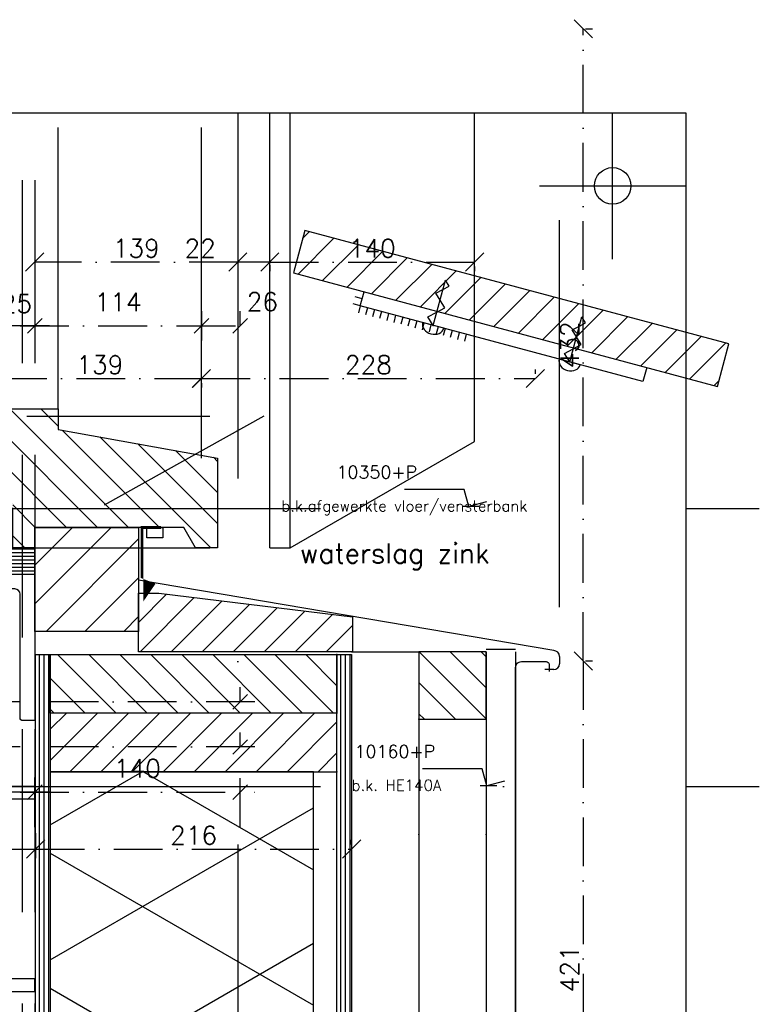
# Model space of a CAD drawing. Extents: x 0 to 316966, y 0 to 192112.
# Tile 52 of 54: x 180310 to 180816, y 114813 to 115485. Entities that reach past the tile are written whole.
import ezdxf

# ---------------------------------------------------------------- set-up
doc = ezdxf.new("R2010")
doc.units = 0
doc.header["$LTSCALE"] = 20
doc.header["$MEASUREMENT"] = 0
doc.header["$PDSIZE"] = -1
for name, pattern in [('DASHDOT', [25, 12.5, -6.25, 0, -6.25]), ('DD1', [2.66667, 1.66667, -0.5, 0, -0.5]), ('HIDDEN', [9.375, 6.25, -3.125])]:
    doc.linetypes.add(name, pattern=pattern)
doc.layers.get('0').update_dxf_attribs({"linetype": 'CONTINUOUS'})
doc.layers.get('DEFPOINTS').update_dxf_attribs({"linetype": 'CONTINUOUS'})
for name, color, linetype in [('_SCHUIFDEUREN', 4, 'CONTINUOUS'), ('A--01A1_ACEER', 1, 'CONTINUOUS'), ('A--A21--_F-23-', 9, 'CONTINUOUS'), ('A--A25--_F--3-', 9, 'CONTINUOUS'), ('A--A35--_F--3-', 9, 'CONTINUOUS'), ('A--L$1A-_TEK-LIJNEN_N', 2, 'CONTINUOUS'), ('A--L21--', 3, 'CONTINUOUS'), ('A--L21D1_BUITENWAND', 1, 'CONTINUOUS'), ('A--L21D2_BUITENWAND', 2, 'CONTINUOUS'), ('A--L22DC4_BINNENWAND', 4, 'HIDDEN'), ('A--L25--', 7, 'CONTINUOUS'), ('A--L25--_F-23-', 7, 'CONTINUOUS'), ('A--L28--_F--3-', 1, 'CONTINUOUS'), ('A--L28DC1_CONSTRUCTIE', 1, 'HIDDEN'), ('A--L31--', 2, 'CONTINUOUS'), ('A--L31--_F--3-', 7, 'CONTINUOUS'), ('A--L31--A1-BINNENKOZ', 1, 'CONTINUOUS'), ('A--L31A1_BUITENKOZIJN', 1, 'CONTINUOUS'), ('A--L35--', 7, 'CONTINUOUS'), ('A--L35--_F-23-', 7, 'CONTINUOUS'), ('A--M$1A-_F123-', 1, 'CONTINUOUS'), ('A--M01A1_MAATVOERING', 1, 'CONTINUOUS'), ('A--M01B1_HOOGTE_MAATV', 1, 'CONTINUOUS'), ('A--T01A-25_TEKST', 2, 'CONTINUOUS'), ('A--T01B2_HOOGTE_MAATV', 2, 'CONTINUOUS'), ('A--T01B3_HOOGTE_MAATV', 3, 'CONTINUOUS'), ('Kader', 1, 'CONTINUOUS'), ('STRAMIEN', 8, 'DD1'), ('X--LR---_CP', 7, 'CONTINUOUS')]:
    doc.layers.add(name, color=color, linetype=linetype)
doc.styles.add('ALFA-0_25', font='ROMANS')
doc.styles.add('HIEMSTRA', font='romans.shx')
doc.styles.add('HOOGTEXT', font='ROMANS.shx', dxfattribs={"height": 2.5})
doc.dimstyles.get("Standard").update_dxf_attribs({"dimscale": 40, "dimtxt": 2.5, "dimasz": 2, "dimexe": 0.3, "dimexo": 0.3, "dimgap": 2, "dimtad": 1, "dimdec": 0, "dimzin": 0, "dimdsep": 46, "dimtxsty": 'HIEMSTRA', "dimblk1": 'OBLIQUE', "dimblk2": 'OBLIQUE', "dimsah": 1, "dimcen": 0.09, "dimdle": 0.3, "dimclrd": 1, "dimclre": 1, "dimclrt": 3, "dimadec": 0, "dimazin": 0, "dimtfac": 1, "dimtdec": 4, "dimtix": 1, "dimtmove": 2, "dimatfit": 3, "dimldrblk": 'OBLIQUE', "dimfxl": 0, "dimtvp": 625, "dimtolj": 1, "dimtzin": 0, "dimarcsym": 0})
doc.dimstyles.new('STANDARD$0', dxfattribs={"dimscale": 50, "dimtxt": 2.5, "dimasz": 2, "dimexe": 2, "dimexo": 0, "dimgap": 2, "dimtad": 1, "dimdec": 0, "dimzin": 0, "dimdsep": 46, "dimtxsty": 'ALFA-0_25', "dimblk1": 'OBLIQUE', "dimblk2": 'OBLIQUE', "dimsah": 1, "dimcen": -3, "dimdle": 2, "dimclrd": 1, "dimclre": 1, "dimclrt": 2, "dimadec": 0, "dimazin": 0, "dimtfac": 0.6666666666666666, "dimtofl": 0, "dimtmove": 2, "dimatfit": 3, "dimldrblk": 'OBLIQUE', "dimfxl": 0, "dimtvp": 0.8333333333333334, "dimtolj": 1, "dimtzin": 0, "dimarcsym": 0})

# ---------------------------------------------------------------- blocks, each defined once
blk = doc.blocks.new('NH40_196')
at = {"layer": 'A--A25--_F--3-'}
h = blk.add_hatch(dxfattribs=at)
h.set_pattern_fill('ALFALINE', color=256, scale=15, style=0, pattern_type=2)
h.set_pattern_definition([(45, (-6, 0), (-10.60660171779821, 10.60660171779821), [])])
h.paths.add_polyline_path([(0, 0), (0, 196), (40, 196), (40, 0)])
at = {"layer": 'A--L25--_F-23-', "color": 2, "linetype": 'Continuous'}
blk.add_lwpolyline([(0, 0), (0, 196), (40, 196), (40, 0)], close=True, dxfattribs=at)
at = {"layer": 'X--LR---_CP'}
for p in [(0, 0), (0, 0), (40, 0)]:
    blk.add_point(p, dxfattribs=at)
blk = doc.blocks.new('HOOGTEP')
at = {"layer": 'A--M01A1_MAATVOERING'}
for p, q in [((0, 0), (0.6242222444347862, 2.329629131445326)), ((0.6242222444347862, 2.329629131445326), (8.79409522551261, 2.329629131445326)), ((-2.414814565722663, 0.647047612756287), (0, 0))]:
    blk.add_line(p, q, dxfattribs=at)
at = {"layer": 'A--M01B1_HOOGTE_MAATV'}
blk.add_line((-1.37860708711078, 0), (0.9114254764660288, 0), dxfattribs=at)
at = {"layer": 'A--T01B2_HOOGTE_MAATV', "style": 'HOOGTEXT', "flags": 4}
blk.add_attdef('TEKST', (1.839745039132, -0.6710995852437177), '', height=1.5, dxfattribs=at)
at = {"layer": 'A--T01B3_HOOGTE_MAATV', "style": 'HOOGTEXT', "flags": 4}
blk.add_attdef('HOOGTE', (1.672616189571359, 3.819477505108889), '', height=1.75, dxfattribs=at)
blk = doc.blocks.new('_OBLIQUE')
at = {"color": 0, "linetype": 'ByBlock'}
blk.add_line((-0.5, -0.5), (0.5, 0.5), dxfattribs=at)
blk = doc.blocks.new('*D328')
at = {"color": 1, "linetype": 'ByBlock'}
for p, q in [((-2124.581506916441, 1255.504641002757), (-2124.581506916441, 1258.654394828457)), ((-1985.604996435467, 1255.504782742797), (-1985.604996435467, 1258.654394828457)), ((-2124.581506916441, 1252.404394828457), (-1985.604996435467, 1252.404394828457))]:
    blk.add_line(p, q, dxfattribs=at)
at = {"layer": 'DEFPOINTS', "color": 0, "linetype": 'ByBlock'}
for p in [(-2124.581506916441, 1252.379641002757), (-1985.604996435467, 1252.404394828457), (-1985.604996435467, 1252.379782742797)]:
    blk.add_point(p, dxfattribs=at)
at = {"color": 1, "linetype": 'ByBlock', "xscale": 12.5, "yscale": 12.5, "zscale": 12.5, "rotation": 180}
blk.add_blockref('_OBLIQUE', (-2124.581506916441, 1252.404394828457), dxfattribs=at)
at = {"color": 1, "linetype": 'ByBlock', "xscale": 12.5, "yscale": 12.5, "zscale": 12.5}
blk.add_blockref('_OBLIQUE', (-1985.604996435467, 1252.404394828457), dxfattribs=at)
at = {"color": 2, "linetype": 'ByBlock', "insert": (-2055.093251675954, 1261.779394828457), "char_height": 12.5, "attachment_point": 5, "style": 'HIEMSTRA'}
blk.add_mtext('\\A1;139', dxfattribs=at)
blk = doc.blocks.new('*D329')
at = {"color": 1, "linetype": 'ByBlock'}
for p, q in [((-1757.370046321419, 1255.52925308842), (-1757.370046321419, 1258.65425308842)), ((-1985.629608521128, 1252.40425308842), (-1757.370046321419, 1252.40425308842)), ((-1985.629608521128, 1249.279394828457), (-1985.629608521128, 1246.15425308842))]:
    blk.add_line(p, q, dxfattribs=at)
at = {"layer": 'DEFPOINTS', "color": 0, "linetype": 'ByBlock'}
for p in [(-1985.629608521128, 1252.404394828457), (-1757.370046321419, 1252.40425308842), (-1757.370046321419, 1252.40425308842)]:
    blk.add_point(p, dxfattribs=at)
at = {"color": 1, "linetype": 'ByBlock', "xscale": 12.5, "yscale": 12.5, "zscale": 12.5, "rotation": 180}
blk.add_blockref('_OBLIQUE', (-1985.629608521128, 1252.40425308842), dxfattribs=at)
at = {"color": 1, "linetype": 'ByBlock', "xscale": 12.5, "yscale": 12.5, "zscale": 12.5}
blk.add_blockref('_OBLIQUE', (-1757.370046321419, 1252.40425308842), dxfattribs=at)
at = {"color": 2, "linetype": 'ByBlock', "insert": (-1871.499827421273, 1261.77925308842), "char_height": 12.5, "attachment_point": 5, "style": 'HIEMSTRA'}
blk.add_mtext('\\A1;228', dxfattribs=at)
blk = doc.blocks.new('*D330')
at = {"color": 1, "linetype": 'ByBlock'}
for p, q in [((-2098.993591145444, 941.7447074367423), (-2098.993591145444, 924.6806693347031)), ((-1882.993591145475, 934.0556693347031), (-1882.993591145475, 937.1806693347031)), ((-2098.993591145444, 930.9306693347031), (-1882.993591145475, 930.9306693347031))]:
    blk.add_line(p, q, dxfattribs=at)
at = {"layer": 'DEFPOINTS', "color": 0, "linetype": 'ByBlock'}
for p in [(-2098.993591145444, 944.8697074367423), (-1882.993591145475, 930.9306693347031), (-1882.993591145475, 930.9306693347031)]:
    blk.add_point(p, dxfattribs=at)
at = {"color": 1, "linetype": 'ByBlock', "xscale": 12.5, "yscale": 12.5, "zscale": 12.5, "rotation": 180}
blk.add_blockref('_OBLIQUE', (-2098.993591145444, 930.9306693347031), dxfattribs=at)
at = {"color": 1, "linetype": 'ByBlock', "xscale": 12.5, "yscale": 12.5, "zscale": 12.5}
blk.add_blockref('_OBLIQUE', (-1882.993591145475, 930.9306693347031), dxfattribs=at)
at = {"color": 2, "linetype": 'ByBlock', "insert": (-1990.993591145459, 940.3056693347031), "char_height": 12.5, "attachment_point": 5, "style": 'HIEMSTRA'}
blk.add_mtext('\\A1;216', dxfattribs=at)
blk = doc.blocks.new('*D331')
at = {"color": 1, "linetype": 'ByBlock'}
for p, q in [((-2289.218957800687, 942.2996878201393), (-2289.218957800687, 924.6806693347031)), ((-2289.218957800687, 930.9306693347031), (-2098.993591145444, 930.9306693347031)), ((-2098.993591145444, 928.3606329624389), (-2098.993591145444, 924.6806693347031))]:
    blk.add_line(p, q, dxfattribs=at)
at = {"layer": 'DEFPOINTS', "color": 0, "linetype": 'ByBlock'}
for p in [(-2289.218957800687, 945.4246878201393), (-2098.993591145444, 931.4856329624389), (-2098.993591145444, 930.9306693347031, 0.001497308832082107)]:
    blk.add_point(p, dxfattribs=at)
at = {"color": 1, "linetype": 'ByBlock', "xscale": 12.5, "yscale": 12.5, "zscale": 12.5, "rotation": 180}
blk.add_blockref('_OBLIQUE', (-2289.218957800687, 930.9306693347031), dxfattribs=at)
at = {"color": 1, "linetype": 'ByBlock', "xscale": 12.5, "yscale": 12.5, "zscale": 12.5}
blk.add_blockref('_OBLIQUE', (-2098.993591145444, 930.9306693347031), dxfattribs=at)
at = {"color": 2, "linetype": 'ByBlock', "insert": (-2194.106274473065, 940.3056693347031), "char_height": 12.5, "attachment_point": 5, "style": 'HIEMSTRA'}
blk.add_mtext('\\A1;190', dxfattribs=at)
blk = doc.blocks.new('*D333')
at = {"color": 1, "linetype": 'ByBlock'}
for p, q in [((-1724.606572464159, 1059.433672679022), (-1724.606572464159, 638.5390010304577)), ((-1723.084058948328, 1059.433672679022), (-1718.356572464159, 1059.433672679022)), ((-1723.084058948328, 638.5390010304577), (-1718.356572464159, 638.5390010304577))]:
    blk.add_line(p, q, dxfattribs=at)
at = {"layer": 'DEFPOINTS', "color": 0, "linetype": 'ByBlock'}
for p in [(-1726.209058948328, 1059.433672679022), (-1726.209058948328, 638.5390010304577), (-1724.606572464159, 638.5390010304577)]:
    blk.add_point(p, dxfattribs=at)
at = {"color": 1, "linetype": 'ByBlock', "xscale": 12.5, "yscale": 12.5, "zscale": 12.5}
for p, rotation in [((-1724.606572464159, 1059.433672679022), 90), ((-1724.606572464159, 638.5390010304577), 270)]:
    blk.add_blockref('_OBLIQUE', p, dxfattribs=dict(at, rotation=rotation))
at = {"color": 2, "linetype": 'ByBlock', "insert": (-1733.981572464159, 848.98633685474), "char_height": 12.5, "attachment_point": 5, "rotation": 90, "style": 'HIEMSTRA'}
blk.add_mtext('\\A1;421', dxfattribs=at)
blk = doc.blocks.new('KOZIJN_VD')
at = {"layer": 'A--A35--_F--3-'}
h = blk.add_hatch(dxfattribs=at)
h.set_pattern_fill('ALFALINE', color=256, scale=15, style=0, pattern_type=2)
h.set_pattern_definition([(45, (529.0174112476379, 234.0063849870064), (-10.60660171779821, 10.60660171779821), [])])
h.paths.add_polyline_path([(-31, 67.98275032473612), (-31, 53.98275032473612), (-140, 34.45000000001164), (-140, -27.01724967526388), (-125, -26.9999999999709), (-117, -12.9999999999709), (-14.98922663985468, -12.9999999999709), (-14.98922663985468, -27), (0, -26.9999999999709), (0, 3.000000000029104), (10, 3.000000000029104), (10, 67.98275032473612)])
h = blk.add_hatch(dxfattribs=at)
h.set_pattern_fill('ANSI31', color=256, scale=150, angle=90, style=0)
h.set_pattern_definition([(315, (-706.5763295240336, 570.1784238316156), (-13.25825214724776, -13.25825214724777), [])])
h.paths.add_polyline_path([(-14.98922663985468, -12.9999999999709), (-14.98922663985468, -83.9999999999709), (-85.98902742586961, -83.9999999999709), (-85.98922663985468, -83.99648242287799), (-85.98922663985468, -22.0670723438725)])
edge = h.paths.add_edge_path(flags=16)
edge.add_ellipse((-78.08563999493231, -37.21600988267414), major_axis=(-0.8838834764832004, 0.8838834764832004), ratio=0.9999999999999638, start_angle=-45.00000000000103, end_angle=134.999999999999)
edge.add_ellipse((-78.08563999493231, -37.21600988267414), major_axis=(0.8838834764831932, 0.8838834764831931), ratio=0.9999999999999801, start_angle=225.0000000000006, end_angle=405.0000000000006)
h.paths.add_polyline_path([(-85.98922663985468, -22.0670723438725), (-85.98922663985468, -12.9999999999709), (-14.989226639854, -12.9999999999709)])
at = {"layer": 'A--L31--_F--3-', "color": 2, "linetype": 'Continuous'}
for points in [[(-31, 67.98275032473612), (-31, 53.98275032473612), (-140, 34.45000000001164), (-140, -27.01724967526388), (-125, -26.9999999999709), (-117, -12.9999999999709), (-14.98922663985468, -12.9999999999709), (-14.98922663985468, -27), (0, -26.9999999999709), (0, 0), (10, 0), (10, 67.98275032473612)], [(-14.98922663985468, -83.9999999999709), (-14.98922663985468, -12.9999999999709), (-85.98922663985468, -12.9999999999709), (-85.98922663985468, -83.9999999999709)]]:
    blk.add_lwpolyline(points, close=True, dxfattribs=at)
at = {"layer": 'X--LR---_CP'}
blk.add_point((0, 0), dxfattribs=at)
blk = doc.blocks.new('A$C1B7E2919')
at = {"layer": 'A--L25--'}
h = blk.add_hatch(dxfattribs=at)
h.set_pattern_fill('ALFALINE', color=256, scale=15, angle=90, style=0, pattern_type=2)
h.set_pattern_definition([(135, (761.2990883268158, 318.0671532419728), (-10.60660171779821, -10.60660171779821), [])])
h.paths.add_polyline_path([(1.734902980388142e-06, 23.89618110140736), (1.734902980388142e-06, 9.29642283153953e-08), (146.2924504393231, 9.29642283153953e-08), (146.2924504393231, 40.00000009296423), (132.5252025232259, 40.00000009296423)])
at = {"layer": 'A--L31--_F--3-', "color": 2, "linetype": 'Continuous'}
blk.add_lwpolyline([(1.734902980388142e-06, 23.89618110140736), (1.734902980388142e-06, 9.29642283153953e-08), (146.2924504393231, 9.29642283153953e-08), (146.2924504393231, 40.00000009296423), (132.5252025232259, 40.00000009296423)], close=True, dxfattribs=at)
blk = doc.blocks.new('*D336')
at = {"color": 1, "linetype": 'ByBlock'}
for p, q in [((-2099.606055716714, 1298.459584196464), (-2099.606055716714, 1278.35132883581)), ((-1985.605278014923, 1298.459584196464), (-1985.605278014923, 1278.35132883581)), ((-2109.606055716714, 1288.35132883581), (-1975.605278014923, 1288.35132883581))]:
    blk.add_line(p, q, dxfattribs=at)
at = {"layer": 'DEFPOINTS', "color": 0, "linetype": 'ByBlock'}
for p in [(-2099.606055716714, 1298.459584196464), (-1985.605278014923, 1298.459584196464), (-1985.605278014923, 1288.35132883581)]:
    blk.add_point(p, dxfattribs=at)
at = {"color": 1, "linetype": 'ByBlock', "xscale": 10, "yscale": 10, "zscale": 10, "rotation": 180}
blk.add_blockref('_OBLIQUE', (-2099.606055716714, 1288.35132883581), dxfattribs=at)
at = {"color": 1, "linetype": 'ByBlock', "xscale": 10, "yscale": 10, "zscale": 10}
blk.add_blockref('_OBLIQUE', (-1985.605278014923, 1288.35132883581), dxfattribs=at)
at = {"color": 2, "linetype": 'ByBlock', "insert": (-2042.605666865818, 1304.60132883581), "char_height": 12.5, "attachment_point": 5, "style": 'ALFA-0_25'}
blk.add_mtext('\\A1;114', dxfattribs=at)
blk = doc.blocks.new('*D337')
at = {"color": 1, "linetype": 'ByBlock'}
for p, q in [((-2124.606119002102, 1295.538476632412), (-2124.606119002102, 1278.35132883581)), ((-2099.606896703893, 1295.538476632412), (-2099.606896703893, 1278.35132883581)), ((-2089.606896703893, 1288.35132883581), (-2134.606119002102, 1288.35132883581))]:
    blk.add_line(p, q, dxfattribs=at)
at = {"layer": 'DEFPOINTS', "color": 0, "linetype": 'ByBlock'}
for p in [(-2124.606119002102, 1295.538476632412), (-2099.606896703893, 1295.538476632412), (-2124.606119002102, 1288.35132883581)]:
    blk.add_point(p, dxfattribs=at)
at = {"color": 1, "linetype": 'ByBlock', "xscale": 10, "yscale": 10, "zscale": 10, "rotation": 180}
blk.add_blockref('_OBLIQUE', (-2124.606119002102, 1288.35132883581), dxfattribs=at)
at = {"color": 1, "linetype": 'ByBlock', "xscale": 10, "yscale": 10, "zscale": 10}
blk.add_blockref('_OBLIQUE', (-2099.606896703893, 1288.35132883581), dxfattribs=at)
at = {"color": 2, "linetype": 'ByBlock', "insert": (-2112.106507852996, 1303.524872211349), "char_height": 12.5, "attachment_point": 5, "style": 'ALFA-0_25'}
blk.add_mtext('\\A1;25', dxfattribs=at)
blk = doc.blocks.new('*D338')
at = {"color": 1, "linetype": 'ByBlock'}
for p, q in [((-2099.606896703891, 945.9290086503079), (-2099.606896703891, 979.7990699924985)), ((-1959.172491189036, 945.9290086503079), (-1959.172491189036, 979.7990699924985)), ((-2109.606896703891, 969.7990699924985), (-1949.172491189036, 969.7990699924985))]:
    blk.add_line(p, q, dxfattribs=at)
at = {"layer": 'DEFPOINTS', "color": 0, "linetype": 'ByBlock'}
for p in [(-1959.172491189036, 969.7990699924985), (-2099.606896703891, 945.9290086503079), (-1959.172491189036, 945.9290086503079)]:
    blk.add_point(p, dxfattribs=at)
at = {"color": 1, "linetype": 'ByBlock', "xscale": 10, "yscale": 10, "zscale": 10, "rotation": 180}
blk.add_blockref('_OBLIQUE', (-2099.606896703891, 969.7990699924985), dxfattribs=at)
at = {"color": 1, "linetype": 'ByBlock', "xscale": 10, "yscale": 10, "zscale": 10}
blk.add_blockref('_OBLIQUE', (-1959.172491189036, 969.7990699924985), dxfattribs=at)
at = {"color": 2, "linetype": 'ByBlock', "insert": (-2029.389693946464, 986.0490699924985), "char_height": 12.5, "attachment_point": 5, "style": 'ALFA-0_25'}
blk.add_mtext('\\A1;140', dxfattribs=at)
blk = doc.blocks.new('*D339')
at = {"color": 1, "linetype": 'ByBlock'}
for p, q in [((-2659.172491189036, 1000.630336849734), (-2659.172491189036, 1010.630336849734)), ((-1959.172491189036, 1000.630336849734), (-1959.172491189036, 1010.630336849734)), ((-1949.172491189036, 1000.630336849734), (-2669.172491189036, 1000.630336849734))]:
    blk.add_line(p, q, dxfattribs=at)
at = {"layer": 'DEFPOINTS', "color": 0, "linetype": 'ByBlock'}
for p in [(-2659.172491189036, 1000.630336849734), (-2659.172491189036, 1000.630336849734), (-1959.172491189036, 1000.630336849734)]:
    blk.add_point(p, dxfattribs=at)
at = {"color": 1, "linetype": 'ByBlock', "xscale": 10, "yscale": 10, "zscale": 10, "rotation": 180}
blk.add_blockref('_OBLIQUE', (-2659.172491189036, 1000.630336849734), dxfattribs=at)
at = {"color": 1, "linetype": 'ByBlock', "xscale": 10, "yscale": 10, "zscale": 10}
blk.add_blockref('_OBLIQUE', (-1959.172491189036, 1000.630336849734), dxfattribs=at)
at = {"color": 2, "linetype": 'ByBlock', "insert": (-2309.172491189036, 1016.880336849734), "char_height": 12.5, "attachment_point": 5, "style": 'ALFA-0_25'}
blk.add_mtext('\\A1;700', dxfattribs=at)
blk = doc.blocks.new('*D340')
at = {"color": 1, "linetype": 'ByBlock'}
for p, q in [((-2659.172491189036, 969.7990699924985), (-2659.172491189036, 979.7990699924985)), ((-2099.606896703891, 969.7990699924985), (-2099.606896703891, 979.7990699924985)), ((-2089.606896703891, 969.7990699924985), (-2669.172491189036, 969.7990699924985))]:
    blk.add_line(p, q, dxfattribs=at)
at = {"layer": 'DEFPOINTS', "color": 0, "linetype": 'ByBlock'}
for p in [(-2659.172491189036, 969.7990699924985), (-2659.172491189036, 969.7990699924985), (-2099.606896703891, 969.7990699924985)]:
    blk.add_point(p, dxfattribs=at)
at = {"color": 1, "linetype": 'ByBlock', "xscale": 10, "yscale": 10, "zscale": 10, "rotation": 180}
blk.add_blockref('_OBLIQUE', (-2659.172491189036, 969.7990699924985), dxfattribs=at)
at = {"color": 1, "linetype": 'ByBlock', "xscale": 10, "yscale": 10, "zscale": 10}
blk.add_blockref('_OBLIQUE', (-2099.606896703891, 969.7990699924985), dxfattribs=at)
at = {"color": 2, "linetype": 'ByBlock', "insert": (-2379.389693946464, 986.0490699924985), "char_height": 12.5, "attachment_point": 5, "style": 'ALFA-0_25'}
blk.add_mtext('\\A1;560', dxfattribs=at)
blk = doc.blocks.new('*D341')
at = {"color": 1, "linetype": 'ByBlock'}
for p, q in [((-2334.172491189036, 1031.424303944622), (-2334.172491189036, 1041.424303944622)), ((-1959.172491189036, 1031.424303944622), (-1959.172491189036, 1041.424303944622)), ((-1949.172491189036, 1031.424303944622), (-2344.172491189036, 1031.424303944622))]:
    blk.add_line(p, q, dxfattribs=at)
at = {"layer": 'DEFPOINTS', "color": 0, "linetype": 'ByBlock'}
for p in [(-2334.172491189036, 1031.424303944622), (-2334.172491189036, 1031.424303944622), (-1959.172491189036, 1031.424303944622)]:
    blk.add_point(p, dxfattribs=at)
at = {"color": 1, "linetype": 'ByBlock', "xscale": 10, "yscale": 10, "zscale": 10, "rotation": 180}
blk.add_blockref('_OBLIQUE', (-2334.172491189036, 1031.424303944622), dxfattribs=at)
at = {"color": 1, "linetype": 'ByBlock', "xscale": 10, "yscale": 10, "zscale": 10}
blk.add_blockref('_OBLIQUE', (-1959.172491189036, 1031.424303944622), dxfattribs=at)
at = {"color": 2, "linetype": 'ByBlock', "insert": (-2146.672491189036, 1047.674303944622), "char_height": 12.5, "attachment_point": 5, "style": 'ALFA-0_25'}
blk.add_mtext('\\A1;375', dxfattribs=at)
blk = doc.blocks.new('*D343')
at = {"color": 1, "linetype": 'ByBlock'}
for p, q in [((-1985.605278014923, 1288.35132883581), (-1985.605278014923, 1298.35132883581)), ((-1959.172491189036, 1288.35132883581), (-1959.172491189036, 1298.35132883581)), ((-1995.605278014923, 1288.35132883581), (-1959.172491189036, 1288.35132883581))]:
    blk.add_line(p, q, dxfattribs=at)
at = {"layer": 'DEFPOINTS', "color": 0, "linetype": 'ByBlock'}
for p in [(-1985.605278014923, 1288.35132883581), (-1959.172491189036, 1288.35132883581), (-1959.172491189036, 1288.35132883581)]:
    blk.add_point(p, dxfattribs=at)
at = {"color": 1, "linetype": 'ByBlock', "xscale": 10, "yscale": 10, "zscale": 10, "rotation": 180}
blk.add_blockref('_OBLIQUE', (-1985.605278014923, 1288.35132883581), dxfattribs=at)
at = {"color": 1, "linetype": 'ByBlock', "xscale": 10, "yscale": 10, "zscale": 10}
blk.add_blockref('_OBLIQUE', (-1959.172491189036, 1288.35132883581), dxfattribs=at)
at = {"color": 2, "linetype": 'ByBlock', "insert": (-1943.981143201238, 1304.868493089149), "char_height": 12.5, "attachment_point": 5, "style": 'ALFA-0_25'}
blk.add_mtext('\\A1;26', dxfattribs=at)
blk = doc.blocks.new('*D345')
at = {"color": 1, "linetype": 'ByBlock'}
for p, q in [((-1938.886500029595, 1332.008802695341), (-1798.886500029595, 1332.008802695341)), ((-1938.886500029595, 1328.883802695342), (-1938.886500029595, 1325.758802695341)), ((-1798.886500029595, 1328.883802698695), (-1798.886500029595, 1325.758802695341))]:
    blk.add_line(p, q, dxfattribs=at)
at = {"layer": 'DEFPOINTS', "color": 0, "linetype": 'ByBlock'}
for p in [(-1938.886500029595, 1332.008802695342, 5.26853862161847e-05), (-1798.886500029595, 1332.008802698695, 0.001790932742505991), (-1798.886500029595, 1332.008802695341, 5.310464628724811e-05)]:
    blk.add_point(p, dxfattribs=at)
at = {"color": 1, "linetype": 'ByBlock', "xscale": 12.5, "yscale": 12.5, "zscale": 12.5, "rotation": 180}
blk.add_blockref('_OBLIQUE', (-1938.886500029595, 1332.008802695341), dxfattribs=at)
at = {"color": 1, "linetype": 'ByBlock', "xscale": 12.5, "yscale": 12.5, "zscale": 12.5}
blk.add_blockref('_OBLIQUE', (-1798.886500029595, 1332.008802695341), dxfattribs=at)
at = {"color": 2, "linetype": 'ByBlock', "insert": (-1868.886500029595, 1341.383802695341), "char_height": 12.5, "attachment_point": 5, "style": 'HIEMSTRA'}
blk.add_mtext('\\A1;140', dxfattribs=at)
blk = doc.blocks.new('*D346')
at = {"color": 1, "linetype": 'ByBlock'}
for p, q in [((-1960.772891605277, 1332.008802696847), (-2099.606055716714, 1332.008802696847)), ((-2099.606055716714, 1328.883802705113), (-2099.606055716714, 1325.758802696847)), ((-1960.772891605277, 1328.883802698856), (-1960.772891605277, 1325.758802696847))]:
    blk.add_line(p, q, dxfattribs=at)
at = {"layer": 'DEFPOINTS', "color": 0, "linetype": 'ByBlock'}
for p in [(-2099.606055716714, 1332.008802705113, -0.0011623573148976), (-2099.606055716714, 1332.008802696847, -0.001162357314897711), (-1960.772891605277, 1332.008802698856, -0.0002982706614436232)]:
    blk.add_point(p, dxfattribs=at)
at = {"color": 1, "linetype": 'ByBlock', "xscale": 12.5, "yscale": 12.5, "zscale": 12.5, "rotation": 180}
blk.add_blockref('_OBLIQUE', (-2099.606055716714, 1332.008802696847), dxfattribs=at)
at = {"color": 1, "linetype": 'ByBlock', "xscale": 12.5, "yscale": 12.5, "zscale": 12.5}
blk.add_blockref('_OBLIQUE', (-1960.772891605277, 1332.008802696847), dxfattribs=at)
at = {"color": 2, "linetype": 'ByBlock', "insert": (-2030.189473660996, 1341.383802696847), "char_height": 12.5, "attachment_point": 5, "style": 'HIEMSTRA'}
blk.add_mtext('\\A1;139', dxfattribs=at)
blk = doc.blocks.new('*D347')
at = {"color": 1, "linetype": 'ByBlock'}
for p, q in [((-1960.772891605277, 1332.008802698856), (-1999.760986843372, 1332.008802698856)), ((-1938.886500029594, 1332.008802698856), (-1960.772891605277, 1332.008802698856)), ((-1960.772891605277, 1329.90998276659), (-1960.772891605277, 1325.758802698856)), ((-1938.886500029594, 1329.909982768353), (-1938.886500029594, 1325.758802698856))]:
    blk.add_line(p, q, dxfattribs=at)
at = {"layer": 'DEFPOINTS', "color": 0, "linetype": 'ByBlock'}
for p in [(-1960.772891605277, 1333.03498276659, 0.0005634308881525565), (-1938.886500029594, 1333.034982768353, 0.002645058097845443), (-1960.772891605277, 1332.008802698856, -0.0002982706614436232)]:
    blk.add_point(p, dxfattribs=at)
at = {"color": 1, "linetype": 'ByBlock', "xscale": 12.5, "yscale": 12.5, "zscale": 12.5, "rotation": 180}
blk.add_blockref('_OBLIQUE', (-1960.772891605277, 1332.008802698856), dxfattribs=at)
at = {"color": 1, "linetype": 'ByBlock', "xscale": 12.5, "yscale": 12.5, "zscale": 12.5}
blk.add_blockref('_OBLIQUE', (-1938.886500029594, 1332.008802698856), dxfattribs=at)
at = {"color": 2, "linetype": 'ByBlock', "insert": (-1986.516939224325, 1341.383802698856), "char_height": 12.5, "attachment_point": 5, "style": 'HIEMSTRA'}
blk.add_mtext('\\A1;22', dxfattribs=at)
blk = doc.blocks.new('Q031607-')
at = {"layer": 'A--L35--_F-23-', "color": 1, "linetype": 'Continuous'}
blk.add_lwpolyline([(0, -15), (0, 15, 1), (0, -15)], format="xyb", dxfattribs=at)
for points in [[(0, 0), (11.76, 10), (23.53, 0), (34.12, -9), (44.71, 0), (54.12, 8), (63.53, 0), (71.76, -7), (80, 0)], [(0, 0), (80, 0)]]:
    blk.add_lwpolyline(points, dxfattribs=at)
at = {"layer": 'X--LR---_CP'}
blk.add_point((0, 0), dxfattribs=at)
blk.add_point((0, 0), dxfattribs=at)
blk.add_point((0, 0), dxfattribs=at)
blk = doc.blocks.new('*D348')
at = {"color": 1, "linetype": 'ByBlock'}
for p, q in [((-1724.606572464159, 1059.433672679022), (-1724.606572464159, 1491.328344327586)), ((-1723.084058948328, 1491.328344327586), (-1718.356572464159, 1491.328344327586)), ((-1723.084058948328, 1059.433672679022), (-1718.356572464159, 1059.433672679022))]:
    blk.add_line(p, q, dxfattribs=at)
at = {"layer": 'DEFPOINTS', "color": 0, "linetype": 'ByBlock'}
for p in [(-1726.209058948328, 1491.328344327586), (-1724.606572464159, 1491.328344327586), (-1726.209058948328, 1059.433672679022)]:
    blk.add_point(p, dxfattribs=at)
at = {"color": 1, "linetype": 'ByBlock', "xscale": 12.5, "yscale": 12.5, "zscale": 12.5}
for p, rotation in [((-1724.606572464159, 1491.328344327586), 90), ((-1724.606572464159, 1059.433672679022), 270)]:
    blk.add_blockref('_OBLIQUE', p, dxfattribs=dict(at, rotation=rotation))
at = {"color": 2, "linetype": 'ByBlock', "insert": (-1733.981572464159, 1275.381008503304), "char_height": 12.5, "attachment_point": 5, "rotation": 90, "style": 'HIEMSTRA'}
blk.add_mtext('\\A1;432', dxfattribs=at)
blk = doc.blocks.new('A$C0E7D4CF3')
at = {"layer": 'A--L28--_F--3-', "color": 4, "linetype": 'Continuous'}
for p, q in [((0.0001845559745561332, 131.5001079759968), (0.0001845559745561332, 140.0001079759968)), ((0.0001845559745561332, 140.0001079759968), (140.0001845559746, 140.0001079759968)), ((140.0001845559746, 140.0001079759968), (140.0001845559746, 131.5001079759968)), ((55.25018455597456, 131.5001079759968), (0.0001845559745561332, 131.5001079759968)), ((140.0001845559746, 131.5001079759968), (84.75018455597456, 131.5001079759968)), ((67.25018455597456, 20.50010797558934), (67.25018455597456, 119.5001079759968)), ((72.75018455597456, 119.5001079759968), (72.75018455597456, 20.50010797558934)), ((0.0001845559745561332, 0.000107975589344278), (0.0001845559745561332, 8.500107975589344)), ((0.0001845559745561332, 8.500107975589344), (55.25018455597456, 8.500107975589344)), ((84.75018455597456, 8.500107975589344), (140.0001845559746, 8.500107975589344)), ((140.0001845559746, 8.500107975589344), (140.0001845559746, 0.000107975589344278)), ((140.0001845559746, 0.000107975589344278), (0.0001845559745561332, 0.000107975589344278))]:
    blk.add_line(p, q, dxfattribs=at)
for centre, start, end in [((55.25018455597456, 119.5001079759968), 0, 90), ((84.75018455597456, 119.5001079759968), 90, 180), ((55.25018455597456, 20.50010797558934), 270, 0), ((84.75018455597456, 20.50010797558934), 180, 270)]:
    blk.add_arc(centre, 12, start, end, dxfattribs=at)
blk = doc.blocks.new('A$C13562888')
at = {"layer": 'A--01A1_ACEER'}
h = blk.add_hatch(dxfattribs=at)
h.set_pattern_fill('LINE', color=256, scale=20, angle=-203.02, style=0)
h.set_pattern_definition([(180.0148386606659, (958.1058932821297, 1972.396195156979), (0.0006474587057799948, -2.499999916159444), [])])
h.paths.add_polyline_path([(649.9461263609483, 1169.613171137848), (360.3414400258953, 1169.415377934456), (360.3415445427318, 1187.426853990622), (649.9435365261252, 1187.613170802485)])
h = blk.add_hatch(dxfattribs=at)
h.set_pattern_fill('LINE', color=256, angle=90, style=0)
h.set_pattern_definition([(90, (-6801.033835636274, -5457.815560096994), (-3.175, 1.944062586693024e-16), [])])
h.paths.add_polyline_path([(650.5668377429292, 1114.746909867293), (660.5668377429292, 1114.746909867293), (660.9175558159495, 227.6453879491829), (650.9175558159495, 227.6453879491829)])
h = blk.add_hatch(dxfattribs=at)
h.set_pattern_fill('LINE', color=256, angle=90, style=0)
h.set_pattern_definition([(90, (-6595.033835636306, -5457.815560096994), (-3.175, 1.944062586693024e-16), [])])
h.paths.add_polyline_path([(856.5668377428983, 1114.746909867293), (866.5668377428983, 1114.746909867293), (866.566837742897, 227.6453879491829), (856.566837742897, 227.6453879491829)])
at = {"layer": 'A--A21--_F-23-'}
h = blk.add_hatch(dxfattribs=at)
h.set_pattern_fill('ALFAISO', color=256, scale=80, angle=270, style=0, pattern_type=2)
h.set_pattern_definition([(329.9999999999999, (-69285.57797101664, -102527.5968149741), (40.00000000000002, 69.28203230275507), []), (29.99999999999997, (-69285.57797101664, -102527.5968149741), (-39.99999999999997, 69.28203230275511), [])])
h.paths.add_polyline_path([(750.5669177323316, 514.7463908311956), (840.5669177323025, 514.746390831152), (840.5668377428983, 1034.746909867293), (660.5668377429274, 1034.746909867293), (660.5669177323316, 514.7463908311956)])
at = {"layer": 'A--A25--_F--3-'}
h = blk.add_hatch(dxfattribs=at)
h.set_pattern_fill('ALFALINE', color=256, scale=15, style=0, pattern_type=2)
h.set_pattern_definition([(135, (958.5668377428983, 1045.114989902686), (10.60660171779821, 10.60660171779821), [])])
h.paths.add_polyline_path([(958.5668377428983, 1070.613170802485), (958.5668377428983, 1116.613170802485), (912.5668377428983, 1116.613170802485), (912.5668377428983, 1070.613170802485)])
at = {"layer": 'A--A35--_F--3-'}
h = blk.add_hatch(dxfattribs=at)
h.set_pattern_fill('ALFALINE', color=256, scale=15, style=0, pattern_type=2)
h.set_pattern_definition([(45.00000000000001, (1272.99724839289, 169.126348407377), (-10.60660171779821, 10.60660171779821), [])])
h.paths.add_polyline_path([(826.8145714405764, 1375.642384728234), (1116.592319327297, 1297.996671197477), (1124.356890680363, 1326.974445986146), (834.579142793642, 1404.620159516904)])
at = {"layer": '_SCHUIFDEUREN', "color": 2, "linetype": 'Continuous', "elevation": 0.001398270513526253}
blk.add_lwpolyline([(826.8145714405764, 1375.642384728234), (1116.592319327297, 1297.996671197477), (1124.356890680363, 1326.974445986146), (834.579142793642, 1404.620159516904)], close=True, dxfattribs=at)
at = {"layer": 'A--01A1_ACEER', "color": 1, "linetype": 'Continuous'}
for p, q in [((873.8167675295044, 1357.871803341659, 0.001398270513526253), (868.9871383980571, 1359.165898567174, 0.001398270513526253)), ((872.5226723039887, 1353.042174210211, 0.001398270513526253), (867.6930431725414, 1354.336269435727, 0.001398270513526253)), ((872.5226723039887, 1353.042174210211, 0.001398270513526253), (871.2285770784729, 1348.212545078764, 0.001398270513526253)), ((877.352301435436, 1351.748078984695, 0.001398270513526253), (876.0582062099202, 1346.918449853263, 0.001398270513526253)), ((882.1819305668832, 1350.453983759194, 0.001398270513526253), (880.8878353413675, 1345.624354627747, 0.001398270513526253)), ((887.0115596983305, 1349.159888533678, 0.001398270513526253), (885.7174644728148, 1344.330259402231, 0.001398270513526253)), ((891.8411888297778, 1347.865793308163, 0.001398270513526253), (890.547093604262, 1343.036164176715, 0.001398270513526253)), ((896.6708179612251, 1346.571698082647, 0.001398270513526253), (895.3767227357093, 1341.742068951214, 0.001398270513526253)), ((901.5004470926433, 1345.277602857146, 0.001398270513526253), (900.2063518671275, 1340.447973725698, 0.001398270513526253)), ((906.3300762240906, 1343.98350763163, 0.001398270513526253), (905.0359809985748, 1339.153878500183, 0.001398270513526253)), ((911.1597053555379, 1342.689412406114, 0.001398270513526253), (909.8656101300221, 1337.859783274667, 0.001398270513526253)), ((915.9893344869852, 1341.395317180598, 0.001398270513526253), (914.6952392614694, 1336.565688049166, 0.001398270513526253)), ((920.8189636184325, 1340.101221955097, 0.001398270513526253), (919.5248683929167, 1335.27159282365, 0.001398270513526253)), ((925.6485927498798, 1338.807126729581, 0.001398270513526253), (924.354497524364, 1333.977497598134, 0.001398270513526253)), ((930.478221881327, 1337.513031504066, 0.001398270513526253), (929.1841266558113, 1332.683402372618, 0.001398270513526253)), ((935.3078510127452, 1336.21893627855, 0.001398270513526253), (934.0137557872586, 1331.389307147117, 0.001398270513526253)), ((940.1374801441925, 1334.924841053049, 0.001398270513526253), (938.8433849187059, 1330.095211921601, 0.001398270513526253)), ((944.9671092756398, 1333.630745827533, 0.001398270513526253), (943.673014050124, 1328.801116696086, 0.001398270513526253))]:
    blk.add_line(p, q, dxfattribs=at)
at = {"layer": 'A--L21--'}
blk.add_lwpolyline([(750.5669177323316, 514.7463908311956), (840.5669177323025, 514.746390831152), (840.5668377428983, 1034.746909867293), (660.5668377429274, 1034.746909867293), (660.5669177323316, 514.7463908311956), (750.5669177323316, 514.7463908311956), (750.5669177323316, 514.7463908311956)], close=True, dxfattribs=at)
at = {"layer": 'A--L21D1_BUITENWAND'}
blk.add_line((1008.642580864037, 1147.163305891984), (1008.642580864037, 1411.570328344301), dxfattribs=at)
at = {"layer": 'A--L21D2_BUITENWAND', "color": 4}
for p, q in [((1008.717483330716, 1113.507579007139), (1008.717483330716, 1108.507579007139)), ((1008.717483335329, 1113.50643843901), (1008.717483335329, 1108.50643843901)), ((1004.717483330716, 1104.507579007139), (998.7174833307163, 1104.507579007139)), ((1004.717483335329, 1104.50643843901), (998.7174833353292, 1104.50643843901))]:
    blk.add_line(p, q, dxfattribs=at)
blk.add_lwpolyline([(1004.717483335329, 1117.50643843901), (720.9435365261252, 1165.619403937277)], dxfattribs=at)
blk.add_lwpolyline([(987.1247185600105, 684.5210628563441), (1008.642580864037, 684.5210628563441), (1008.642580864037, 694.5210628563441), (978.642580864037, 694.5210628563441), (978.6408738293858, 1105.992269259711, -0.41421533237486), (982.6408818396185, 1109.992285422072), (999.5039664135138, 1109.992251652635, -0.410365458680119), (1001.503789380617, 1108.018559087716), (1001.517787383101, 1103.170375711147)], format="xyb", dxfattribs=at)
for centre, start, end in [((1004.717483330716, 1113.507579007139), 7.016477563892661e-15, 90), ((1004.717483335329, 1113.50643843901), 7.016477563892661e-15, 90), ((1004.717483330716, 1108.507579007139), 270, 7.016477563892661e-15), ((1004.717483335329, 1108.50643843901), 270, 7.016477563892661e-15)]:
    blk.add_arc(centre, 4, start, end, dxfattribs=at)
at = {"layer": 'A--L22DC4_BINNENWAND', "linetype": 'DD1', "const_width": 2}
blk.add_lwpolyline([(736.2047983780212, 1201.59572748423), (723.2812520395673, 1201.59572748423), (723.2812520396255, 1170.444559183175), (733.1386162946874, 1164.03237249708)], dxfattribs=at)
at = {"layer": 'A--L25--_F-23-', "color": 2, "linetype": 'Continuous'}
blk.add_lwpolyline([(958.5668377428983, 1070.613170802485), (958.5668377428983, 1116.613170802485), (912.5668377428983, 1116.613170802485), (912.5668377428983, 1070.613170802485)], close=True, dxfattribs=at)
at = {"layer": 'A--L28--_F--3-'}
blk.add_lwpolyline([(649.9409463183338, 1169.6105789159), (649.9409463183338, 1069.6105789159), (641.9409463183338, 1069.6105789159, -0.4142135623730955), (639.9409463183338, 1071.6105789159), (639.9409463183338, 1156.1105789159, 0.4142135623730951), (636.4409463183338, 1159.6105789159), (576.9409463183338, 1159.6105789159, -0.4142135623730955), (574.9409463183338, 1161.6105789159), (574.9409463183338, 1169.6105789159)], format="xyb", close=True, dxfattribs=at)
at = {"layer": 'A--L28DC1_CONSTRUCTIE'}
for p, q in [((641.4543731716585, 1438.816512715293), (641.4543731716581, 227.6453879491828)), ((649.9543731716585, 1438.816512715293), (649.9543731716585, 227.6453879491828)), ((806.6739288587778, 1277.61288018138), (644.6739138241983, 1187.612880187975, 0.003932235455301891)), ((644.6739138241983, 1277.61288018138), (806.6739288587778, 1277.61288018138)), ((644.6739138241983, 1187.612880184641, 0.003932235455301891), (806.6739288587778, 1187.612880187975, 0.002205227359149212))]:
    blk.add_line(p, q, dxfattribs=at)
at = {"layer": 'A--L31--'}
for p, q in [((958.5668377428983, 1118.479431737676), (978.6408309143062, 1118.479512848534)), ((866.5668377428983, 1116.613170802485), (912.5668377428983, 1116.613170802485)), ((912.5668377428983, 1116.613170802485), (912.5668377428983, 227.6453879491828)), ((958.5668377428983, 1116.613170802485), (958.5668377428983, 227.6453879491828)), ((958.5668377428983, 1116.613170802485), (958.5668377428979, 227.6453879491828)), ((978.5668377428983, 1116.613170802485), (978.5668377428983, 689.5210628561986))]:
    blk.add_line(p, q, dxfattribs=at)
for points in [[(737.6161100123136, 1194.612977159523), (726.6925636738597, 1194.612977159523), (726.6925636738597, 1201.612977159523), (737.6161100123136, 1201.612977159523)], [(737.6161100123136, 1194.59572748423), (726.6925636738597, 1194.59572748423), (726.6925636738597, 1201.59572748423), (737.6161100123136, 1201.59572748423)]]:
    blk.add_lwpolyline(points, close=True, dxfattribs=at)
at = {"layer": 'A--L31--_F--3-', "color": 2, "linetype": 'Continuous'}
for points in [[(649.9461263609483, 1169.613171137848), (360.3414400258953, 1169.415377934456), (360.3415445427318, 1187.426853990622), (649.9435365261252, 1187.613170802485)], [(856.5668377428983, 1114.746909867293), (866.5668377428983, 1114.746909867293), (866.566837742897, 227.6453879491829), (856.566837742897, 227.6453879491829)]]:
    blk.add_lwpolyline(points, close=True, dxfattribs=at)
blk.add_lwpolyline([(650.5668377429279, 227.6453879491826), (650.5668377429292, 1114.746909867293), (660.5668377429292, 1114.746909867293), (660.5668377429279, 227.6453879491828)], dxfattribs=at)
at = {"layer": 'A--L31--A1-BINNENKOZ'}
for p, q in [((810.6739288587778, 1187.612880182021, 0.002388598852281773), (810.6739288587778, 1485, 0.001906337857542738)), ((824.6739288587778, 1187.612880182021, 0.002388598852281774), (824.6739288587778, 1485, 0.001906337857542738)), ((950.6739288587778, 1260.3590140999, 0.002248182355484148), (950.6739288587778, 1485, 0.001893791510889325)), ((824.6739288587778, 1187.612880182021, 0.002388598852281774), (950.6739288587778, 1260.3590140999, 0.002388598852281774)), ((810.6739288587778, 1187.612880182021, 0.002388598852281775), (824.6739288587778, 1187.612880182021, 0.002388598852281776))]:
    blk.add_line(p, q, dxfattribs=at)
at = {"layer": 'A--L31--A1-BINNENKOZ', "elevation": 0.001398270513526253}
blk.add_lwpolyline([(1068.296028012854, 1310.937623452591), (1065.707837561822, 1301.278365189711), (872.5226723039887, 1353.042174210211), (875.1108627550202, 1362.701432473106)], dxfattribs=at)
at = {"layer": 'A--L31A1_BUITENKOZIJN'}
for p, q in [((665.9543098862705, 1282.343529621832), (665.9543098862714, 1474.87155322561)), ((763.9300413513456, 1249.050375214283), (763.9329449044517, 1474.867210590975))]:
    blk.add_line(p, q, dxfattribs=at)
at = {"layer": 'Kader'}
for p, q in [((1044.998095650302, 1385), (1044.998095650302, 1485)), ((994.9980956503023, 1435), (1094.998095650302, 1435))]:
    blk.add_line(p, q, dxfattribs=at)
blk.add_lwpolyline([(1094.998095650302, 0), (44.99809565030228, 0), (44.99809565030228, 1485), (1094.998095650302, 1485)], close=True, dxfattribs=at)
blk.add_circle((1044.998095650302, 1435), 12.5, dxfattribs=at)
at = {"layer": 'STRAMIEN', "linetype": 'DASHDOT'}
for p, q in [((788.7875372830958, 1485), (788.7875372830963, 227.6453879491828)), ((95.26775115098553, 1214.612977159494), (1145.267751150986, 1214.612977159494)), ((95.26775115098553, 1024.612977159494), (1145.267751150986, 1024.612977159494))]:
    blk.add_line(p, q, dxfattribs=at)
at = {"layer": 'X--LR---_CP', "color": 4, "linetype": 'Continuous'}
blk.add_point((649.9409463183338, 1169.6105789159), dxfattribs=at)
at = {"layer": 'X--LR---_CP'}
for p in [(912.5668377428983, 1070.613170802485), (912.5668377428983, 991.8699573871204), (958.5668377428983, 991.8699573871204), (958.5668377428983, 991.8699573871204)]:
    blk.add_point(p, dxfattribs=at)
ref = blk.add_blockref('HOOGTEP', (946.6880732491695, 1215.947131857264), dxfattribs=dict(xscale=-5, yscale=5, zscale=5))
ref.add_attrib('TEKST', 'b.k.afgewerkte vloer/vensterbank', (818.5607766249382, 1212.591633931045), dxfattribs={"layer": 'A--T01B2_HOOGTE_MAATV', "height": 7.5, "style": 'HOOGTEXT', "flags": 4})
ref.add_attrib('HOOGTE', '10350+P', (856.2416589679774, 1235.044519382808), dxfattribs={"layer": 'A--T01B3_HOOGTE_MAATV', "height": 8.75, "style": 'HOOGTEXT', "flags": 4})
ref = blk.add_blockref('HOOGTEP', (959.0434202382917, 1025.089727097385), dxfattribs=dict(xscale=-5, yscale=5, zscale=5))
ref.add_attrib('TEKST', 'b.k. HE140A', (866.5668377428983, 1021.734229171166), dxfattribs={"layer": 'A--T01B2_HOOGTE_MAATV', "height": 7.5, "style": 'HOOGTEXT', "flags": 4})
ref.add_attrib('HOOGTE', '10160+P', (868.5970059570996, 1044.187114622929), dxfattribs={"layer": 'A--T01B3_HOOGTE_MAATV', "height": 8.75, "style": 'HOOGTEXT', "flags": 4})
at = {"layer": 'A--01A1_ACEER', "xscale": -1}
blk.add_blockref('A$C1B7E2919', (867.2359869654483, 1116.613170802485), dxfattribs=at)
at = {"layer": 'A--L$1A-_TEK-LIJNEN_N', "color": 2, "linetype": 'Continuous', "xscale": -1}
blk.add_blockref('A$C0E7D4CF3', (649.953716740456, 884.6128691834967), dxfattribs=at)
at = {"layer": 'A--L25--', "rotation": 90}
blk.add_blockref('NH40_196', (856.5668377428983, 1074.746909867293), dxfattribs=at)
at = {"layer": 'A--L25--', "xscale": -1, "rotation": 90}
blk.add_blockref('NH40_196', (856.5668377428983, 1074.746909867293), dxfattribs=at)
at = {"layer": 'A--L31--', "xscale": -1}
blk.add_blockref('KOZIJN_VD', (634.9543098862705, 1214.612977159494), dxfattribs=at)
at = {"layer": 'A--L35--', "color": 1, "linetype": 'Continuous', "xscale": 0.4, "yscale": 0.5, "rotation": 75.00000000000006}
blk.add_blockref('Q031607-', (922.3644449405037, 1339.687111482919, 0.001398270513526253), dxfattribs=at)
at = {"layer": 'A--L35--', "color": 2, "linetype": 'Continuous', "xscale": 0.4, "yscale": 0.5, "rotation": 75.00000000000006}
blk.add_blockref('Q031607-', (1015.672879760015, 1314.685191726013, 0.001398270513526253), dxfattribs=at)
at = {"layer": 'A--T01A-25_TEKST', "style": 'HIEMSTRA'}
blk.add_text('waterslag zink', height=13.5, dxfattribs=at).set_placement((831.1468677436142, 1177.230115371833))
at = {"layer": 'A--M$1A-_F123-'}
for base, p2, picture, middle in [((1024.953856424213, 1542.310406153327), (1023.351369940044, 1542.310406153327), '*D348', (1015.578856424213, 1326.363070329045)), ((1024.953856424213, 689.5210628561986), (1023.351369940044, 689.5210628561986), '*D333', (1015.578856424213, 899.9683986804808))]:
    dim = blk.add_linear_dim(base=base, p1=(1023.351369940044, 1110.415734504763), p2=p2, angle=270, dimstyle='Standard', dxfattribs=at)
    dim.commit()
    dim.dimension.update_dxf_attribs({"geometry": picture, "text_midpoint": middle, "insert": (2749.560428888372, 50.98206182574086)})
for base, p1, p2, picture, middle in [((649.9543731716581, 1382.990864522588), (788.7875372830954, 1382.990864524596, 0.0008640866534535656), (649.9543731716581, 1382.990864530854), '*D346', (719.3709552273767, 1392.365864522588, 0.001162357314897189)), ((788.7875372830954, 1382.990864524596, 0.0008640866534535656), (810.6739288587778, 1384.017044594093, 0.003807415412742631), (788.7875372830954, 1384.017044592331, 0.001725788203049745), '*D347', (763.0434896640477, 1392.365864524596, 0.001162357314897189)), ((950.6739288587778, 1382.990864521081, 0.002064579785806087), (810.6739288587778, 1382.990864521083, 0.002064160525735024), (950.6739288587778, 1382.990864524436, 0.003802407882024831), '*D345', (880.6739288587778, 1392.365864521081, 0.002011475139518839)), ((763.9554324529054, 1303.386456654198), (624.9789219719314, 1303.361702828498), (763.9554324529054, 1303.361844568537), '*D328', (694.4671772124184, 1312.761456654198)), ((992.1903825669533, 1303.386314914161), (763.9308203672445, 1303.386456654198), (992.1903825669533, 1303.386314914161), '*D329', (878.0606014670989, 1312.761314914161)), ((650.5668377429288, 981.912731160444, 0.001497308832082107), (460.3414710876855, 996.4067496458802), (650.5668377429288, 982.4676947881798), '*D331', (555.4541544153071, 991.287731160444)), ((866.5668377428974, 981.912731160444), (650.5668377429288, 995.8517692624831), (866.5668377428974, 981.912731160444), '*D330', (758.5668377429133, 991.287731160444))]:
    dim = blk.add_linear_dim(base=base, p1=p1, p2=p2, dimstyle='Standard', dxfattribs=at)
    dim.commit()
    dim.dimension.update_dxf_attribs({"geometry": picture, "text_midpoint": middle, "insert": (2749.560428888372, 50.98206182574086)})
for base, p1, p2, picture, middle in [((624.9543098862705, 1339.333390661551), (649.9535321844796, 1346.520538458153), (624.9543098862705, 1346.520538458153), '*D337', (637.453921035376, 1354.50693403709)), ((790.3879376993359, 1339.333390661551), (763.9551508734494, 1339.333390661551), (790.3879376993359, 1339.333390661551), '*D343', (805.579285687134, 1355.85055491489))]:
    dim = blk.add_linear_dim(base=base, p1=p1, p2=p2, dimstyle='STANDARD$0', override={"dimscale": 5}, dxfattribs=at)
    dim.commit()
    dim.dimension.update_dxf_attribs({"geometry": picture, "text_midpoint": middle, "dimtype": 128, "insert": (2749.560428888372, 50.98206182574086)})
for base, p1, p2, picture, middle in [((763.9551508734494, 1339.333390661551), (649.9543731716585, 1349.441646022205), (763.9551508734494, 1349.441646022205), '*D336', (706.954762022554, 1355.583390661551)), ((415.3879376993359, 1082.406365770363), (790.3879376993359, 1082.406365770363), (415.3879376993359, 1082.406365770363), '*D341', (602.8879376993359, 1098.656365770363)), ((90.38793769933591, 1051.612398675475), (790.3879376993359, 1051.612398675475), (90.38793769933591, 1051.612398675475), '*D339', (440.3879376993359, 1067.862398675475)), ((90.38793769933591, 1020.781131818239), (649.9535321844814, 1020.781131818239), (90.38793769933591, 1020.781131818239), '*D340', (370.1707349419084, 1037.031131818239)), ((790.3879376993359, 1020.781131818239), (649.9535321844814, 996.9110704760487), (790.3879376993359, 996.9110704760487), '*D338', (720.1707349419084, 1037.031131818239))]:
    dim = blk.add_linear_dim(base=base, p1=p1, p2=p2, dimstyle='STANDARD$0', override={"dimscale": 5}, dxfattribs=at)
    dim.commit()
    dim.dimension.update_dxf_attribs({"geometry": picture, "text_midpoint": middle, "insert": (2749.560428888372, 50.98206182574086)})

msp = doc.modelspace()

# ---------------------------------------------------------------- block references
at = {"layer": 'STRAMIEN'}
msp.add_blockref('A$C13562888', (179670.6441357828, 113936.8612756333), dxfattribs=at)

doc.saveas('drawing.dxf')
